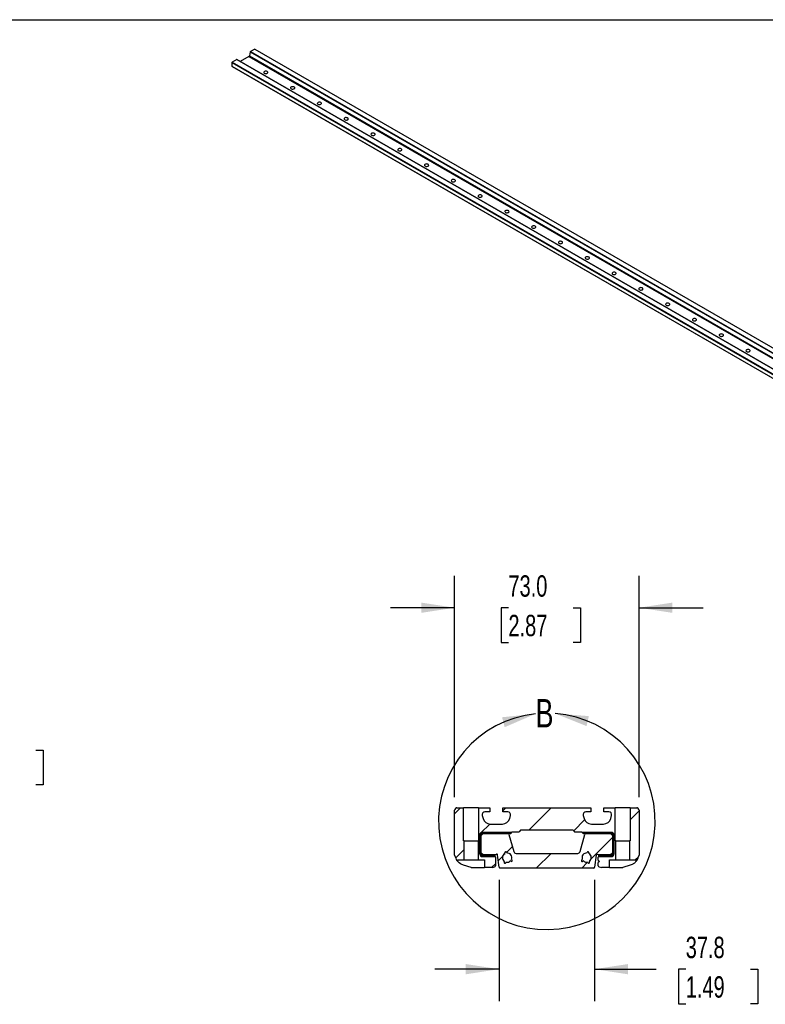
# Model space of a CAD drawing. Header units: millimetres. Extents: x 25 to 1092, y 25 to 838.
# Tile 4 of 5: x 639 to 934, y 448 to 838. Entities that reach past the tile are written whole.
import ezdxf

# ---------------------------------------------------------------- set-up
doc = ezdxf.new("R2010")
doc.units = ezdxf.units.MM
doc.header["$LTSCALE"] = 4
doc.linetypes.add('SLD-Solid', pattern=[0])
doc.layers.add('DIMENSIONS', color=140, linetype='SLD-Solid', lineweight=25)
doc.layers.add('TEXT', color=140, linetype='SLD-Solid', lineweight=25)
doc.layers.add('HATCH', color=6, linetype='SLD-Solid')
doc.styles.add('SLDTEXTSTYLE0', font='TXT', dxfattribs={"width": 0.7})
doc.dimstyles.new('SLDDIMSTYLE0', dxfattribs={"dimtxt": 8.632031, "dimasz": 13.208, "dimexe": 0, "dimexo": 0.0625, "dimgap": 2.158008, "dimtad": 0, "dimtih": 1, "dimtoh": 1, "dimdec": 1, "dimrnd": 1e-09, "dimzin": 12, "dimdsep": 46, "dimtxsty": 'SLDTEXTSTYLE0', "dimsah": 1, "dimcen": 0.09, "dimadec": 0, "dimazin": 3, "dimtfac": 1, "dimtdec": 1, "dimtmove": 0, "dimatfit": 0, "dimfxl": 0, "dimfrac": 2, "dimtolj": 1, "dimtzin": 12, "dimarcsym": 0})
doc.dimstyles.new('SLDDIMSTYLE2', dxfattribs={"dimtxt": 8.632031, "dimasz": 13.208, "dimexe": 0, "dimexo": 0.0625, "dimgap": 2.158008, "dimtad": 0, "dimtih": 1, "dimtoh": 1, "dimdec": 1, "dimrnd": 1e-09, "dimzin": 4, "dimdsep": 46, "dimtxsty": 'SLDTEXTSTYLE0', "dimsah": 1, "dimcen": 0.09, "dimadec": 0, "dimazin": 1, "dimtfac": 1, "dimtdec": 1, "dimtmove": 0, "dimatfit": 0, "dimfxl": 0, "dimfrac": 2, "dimtolj": 1, "dimtzin": 12, "dimarcsym": 0})

# ---------------------------------------------------------------- blocks, each defined once
blk = doc.blocks.new('_D')
at = {"layer": 'DIMENSIONS'}
for p, q in [((603.98, 548.79), (578.58, 548.79)), ((578.58, 548.79), (578.58, 515.77)), ((619.54, 548.79), (616.64, 548.79)), ((616.64, 548.79), (616.64, 535.07)), ((645.19, 548.79), (648.09, 548.79)), ((648.09, 548.79), (648.09, 535.07)), ((616.64, 535.07), (619.54, 535.07)), ((648.09, 535.07), (645.19, 535.07)), ((533.44, 515.77), (591.28, 515.77)), ((533.44, 502.07), (591.28, 502.07)), ((578.58, 502.07), (578.58, 476.67))]:
    blk.add_line(p, q, dxfattribs=at)
for points in [[(578.58, 515.77), (580.62, 528.97), (576.55, 528.97)], [(578.58, 502.07), (576.55, 488.86), (580.62, 488.86)]]:
    blk.add_solid(points, dxfattribs=at)
at = {"layer": 'DIMENSIONS', "char_height": 8.467, "attachment_point": 1, "style": 'SLDTEXTSTYLE0'}
for s, insert in [('13.7', (619.54, 561.64)), ('0.54', (619.54, 545.98))]:
    blk.add_mtext(s, dxfattribs=dict(at, insert=insert))
blk = doc.blocks.new('_D_2')
at = {"layer": 'DIMENSIONS'}
for p, q in [((810.99, 530.2), (810.99, 617.95)), ((883.99, 530.2), (883.99, 617.95)), ((810.99, 605.25), (785.59, 605.25)), ((832.27, 605.25), (829.37, 605.25)), ((829.37, 605.25), (829.37, 591.53)), ((857.92, 605.25), (860.82, 605.25)), ((860.82, 605.25), (860.82, 591.53)), ((883.99, 605.25), (909.39, 605.25)), ((829.37, 591.53), (832.27, 591.53)), ((860.82, 591.53), (857.92, 591.53))]:
    blk.add_line(p, q, dxfattribs=at)
for points in [[(810.99, 605.25), (797.78, 607.28), (797.78, 603.22)], [(883.99, 605.25), (897.2, 603.22), (897.2, 607.28)]]:
    blk.add_solid(points, dxfattribs=at)
at = {"layer": 'DIMENSIONS', "char_height": 8.467, "attachment_point": 1, "style": 'SLDTEXTSTYLE0'}
for s, insert in [('73.0', (832.27, 618.1)), ('2.87', (832.27, 602.44))]:
    blk.add_mtext(s, dxfattribs=dict(at, insert=insert))
blk = doc.blocks.new('_D_3')
at = {"layer": 'DIMENSIONS'}
for p, q in [((828.58, 497.46), (828.58, 449.37)), ((866.4, 497.46), (866.4, 449.37)), ((828.58, 462.07), (803.18, 462.07)), ((866.4, 462.07), (890.76, 462.07)), ((902.46, 462.07), (899.56, 462.07)), ((899.56, 462.07), (899.56, 448.35)), ((928.11, 462.07), (931.01, 462.07)), ((931.01, 462.07), (931.01, 448.35)), ((899.56, 448.35), (902.46, 448.35)), ((931.01, 448.35), (928.11, 448.35))]:
    blk.add_line(p, q, dxfattribs=at)
for points in [[(828.58, 462.07), (815.37, 464.1), (815.37, 460.03)], [(866.4, 462.07), (879.61, 460.03), (879.61, 464.1)]]:
    blk.add_solid(points, dxfattribs=at)
at = {"layer": 'DIMENSIONS', "char_height": 8.467, "attachment_point": 1, "style": 'SLDTEXTSTYLE0'}
for s, insert in [('37.8', (902.46, 474.91)), ('1.49', (902.46, 459.26))]:
    blk.add_mtext(s, dxfattribs=dict(at, insert=insert))

msp = doc.modelspace()

# ---------------------------------------------------------------- hatches: boundary and pattern name
at = {"layer": 'HATCH'}
h = msp.add_hatch(dxfattribs=at)
h.set_pattern_fill('ANSI31', color=256, scale=4, style=0)
edge = h.paths.add_edge_path(flags=0)
edge.add_arc((811.99, 524.97), 1, 107, 163)
edge.add_line((811.03, 525.26), (810.99, 525.12))
edge.add_line((810.99, 525.12), (810.99, 507.25))
edge.add_line((810.99, 507.25), (811.21, 506.54))
edge.add_arc((815.99, 508), 5, 197, 221.4096)
edge.add_line((812.24, 504.69), (812.24, 505.32))
edge.add_line((812.24, 505.32), (814.74, 505.32))
edge.add_line((814.74, 505.32), (814.74, 512.97))
edge.add_line((814.74, 512.97), (814.49, 512.97))
edge.add_line((814.49, 512.97), (814.49, 525.97))
edge.add_line((814.49, 525.97), (811.84, 525.97))
edge.add_line((811.84, 525.97), (811.7, 525.92))
h = msp.add_hatch(dxfattribs=at)
h.set_pattern_fill('ANSI31', color=256, scale=4, style=0)
edge = h.paths.add_edge_path(flags=0)
edge.add_arc((822.96, 523.27), 1.1, 90, 195, ccw=False)
edge.add_line((822.96, 524.37), (824.89, 524.37))
edge.add_line((824.89, 524.37), (824.89, 525.97))
edge.add_line((824.89, 525.97), (820.49, 525.97))
edge.add_line((820.49, 525.97), (820.49, 512.97))
edge.add_line((820.49, 512.97), (820.24, 512.97))
edge.add_line((820.24, 512.97), (820.24, 505.32))
edge.add_line((820.24, 505.32), (822.74, 505.32))
edge.add_line((822.74, 505.32), (822.74, 502.32))
edge.add_line((822.74, 502.32), (825.92, 502.32))
edge.add_line((825.92, 502.32), (826.78, 502.58))
edge.add_arc((826.63, 503.06), 0.5, 287, 360)
edge.add_line((827.13, 503.06), (827.13, 506.48))
edge.add_line((827.13, 506.48), (826.77, 506.69))
edge.add_line((826.77, 506.69), (821.96, 506.69))
edge.add_arc((821.96, 507.69), 1, 180, 270, ccw=False)
edge.add_line((820.96, 507.69), (820.96, 515.24))
edge.add_arc((821.96, 515.24), 1, 90, 180, ccw=False)
edge.add_line((821.96, 516.24), (833.53, 516.24))
edge.add_line((833.53, 516.24), (833.79, 516.5))
edge.add_line((833.79, 516.5), (836.49, 516.5))
edge.add_line((836.49, 516.5), (837.08, 517.08))
edge.add_line((837.08, 517.08), (857.9, 517.08))
edge.add_line((857.9, 517.08), (858.49, 516.5))
edge.add_line((858.49, 516.5), (861.19, 516.5))
edge.add_line((861.19, 516.5), (861.44, 516.24))
edge.add_line((861.44, 516.24), (873.02, 516.24))
edge.add_arc((873.02, 515.24), 1, 0, 90, ccw=False)
edge.add_line((874.02, 515.24), (874.02, 507.69))
edge.add_arc((873.02, 507.69), 1, 270, 360, ccw=False)
edge.add_line((873.02, 506.69), (868.21, 506.69))
edge.add_line((868.21, 506.69), (867.85, 506.48))
edge.add_line((867.85, 506.48), (867.85, 505.27))
edge.add_line((867.85, 505.27), (868.35, 504.77))
edge.add_line((868.35, 504.77), (867.85, 504.27))
edge.add_line((867.85, 504.27), (867.85, 503.06))
edge.add_arc((868.35, 503.06), 0.5, 180, 253)
edge.add_line((868.2, 502.58), (869.06, 502.32))
edge.add_line((869.06, 502.32), (872.24, 502.32))
edge.add_line((872.24, 502.32), (872.24, 505.32))
edge.add_line((872.24, 505.32), (874.74, 505.32))
edge.add_line((874.74, 505.32), (874.74, 512.97))
edge.add_line((874.74, 512.97), (874.49, 512.97))
edge.add_line((874.49, 512.97), (874.49, 525.97))
edge.add_line((874.49, 525.97), (870.09, 525.97))
edge.add_line((870.09, 525.97), (870.09, 524.37))
edge.add_line((870.09, 524.37), (872.02, 524.37))
edge.add_arc((872.02, 523.27), 1.1, -15, 90, ccw=False)
edge.add_line((873.09, 522.98), (872.77, 521.79))
edge.add_arc((869.87, 522.57), 3, 270, 345, ccw=False)
edge.add_line((869.87, 519.57), (865.11, 519.57))
edge.add_arc((865.11, 522.57), 3, 195, 270, ccw=False)
edge.add_line((862.21, 521.79), (861.89, 522.98))
edge.add_arc((862.96, 523.27), 1.1, 90, 195, ccw=False)
edge.add_line((862.96, 524.37), (864.89, 524.37))
edge.add_line((864.89, 524.37), (864.89, 525.97))
edge.add_line((864.89, 525.97), (830.09, 525.97))
edge.add_line((830.09, 525.97), (830.09, 524.37))
edge.add_line((830.09, 524.37), (832.02, 524.37))
edge.add_arc((832.02, 523.27), 1.1, -15, 90, ccw=False)
edge.add_line((833.09, 522.98), (832.77, 521.79))
edge.add_arc((829.87, 522.57), 3, 270, 345, ccw=False)
edge.add_line((829.87, 519.57), (825.11, 519.57))
edge.add_arc((825.11, 522.57), 3, 195, 270, ccw=False)
edge.add_line((822.21, 521.79), (821.89, 522.98))
h = msp.add_hatch(dxfattribs=at)
h.set_pattern_fill('ANSI31', color=256, scale=4, style=0)
edge = h.paths.add_edge_path(flags=0)
edge.add_arc((882.99, 524.97), 1, 17, 73)
edge.add_line((883.28, 525.92), (883.14, 525.97))
edge.add_line((883.14, 525.97), (880.49, 525.97))
edge.add_line((880.49, 525.97), (880.49, 512.97))
edge.add_line((880.49, 512.97), (880.24, 512.97))
edge.add_line((880.24, 512.97), (880.24, 505.32))
edge.add_line((880.24, 505.32), (882.74, 505.32))
edge.add_line((882.74, 505.32), (882.74, 504.69))
edge.add_arc((878.99, 508), 5, 318.5904, 343)
edge.add_line((883.77, 506.54), (883.99, 507.25))
edge.add_line((883.99, 507.25), (883.99, 525.12))
edge.add_line((883.99, 525.12), (883.95, 525.26))
h = msp.add_hatch(dxfattribs=at)
h.set_pattern_fill('ANSI31', color=256, scale=4, style=0)
edge = h.paths.add_edge_path(flags=0)
edge.add_line((827.08, 506.79), (821.96, 506.79))
edge.add_arc((821.96, 507.69), 0.898, 180, 270, ccw=False)
edge.add_line((821.06, 507.69), (821.06, 515.24))
edge.add_arc((821.96, 515.24), 0.898, 90, 180, ccw=False)
edge.add_line((821.96, 516.14), (833.43, 516.14))
edge.add_line((833.43, 516.14), (833.53, 516.24))
edge.add_line((833.53, 516.24), (821.96, 516.24))
edge.add_arc((821.96, 515.24), 1, 90, 180)
edge.add_line((820.96, 515.24), (820.96, 507.69))
edge.add_arc((821.96, 507.69), 1, 180, 270)
edge.add_line((821.96, 506.69), (827.11, 506.69))
edge.add_arc((826.13, 506.48), 1, 12.105, 18.1378)
h = msp.add_hatch(dxfattribs=at)
h.set_pattern_fill('ANSI31', color=256, scale=4, style=0)
edge = h.paths.add_edge_path(flags=0)
edge.add_line((821.44, 507.17), (821.44, 515.77))
edge.add_line((821.44, 515.77), (833.06, 515.77))
edge.add_line((833.06, 515.77), (833.43, 516.14))
edge.add_line((833.43, 516.14), (821.96, 516.14))
edge.add_arc((821.96, 515.24), 0.898, 90, 180)
edge.add_line((821.06, 515.24), (821.06, 507.69))
edge.add_arc((821.96, 507.69), 0.898, 180, 270)
edge.add_line((821.96, 506.79), (827.08, 506.79))
edge.add_arc((826.13, 506.48), 1, 18.1378, 43.3107)
edge.add_line((826.86, 507.17), (821.44, 507.17))
h = msp.add_hatch(dxfattribs=at)
h.set_pattern_fill('ANSI31', color=256, scale=4, style=0)
edge = h.paths.add_edge_path(flags=0)
edge.add_line((867.58, 507.55), (867.99, 507.32))
edge.add_line((867.99, 507.32), (872.7, 507.32))
edge.add_line((872.7, 507.32), (873.46, 508.08))
edge.add_line((873.46, 508.08), (873.46, 515))
edge.add_line((873.46, 515), (872.7, 515.77))
edge.add_line((872.7, 515.77), (862.81, 515.77))
edge.add_arc((863.06, 515.34), 0.5, 120.934, 164)
edge.add_line((862.58, 515.48), (860.62, 508.64))
edge.add_arc((859.7, 508.91), 0.965, 270, 344, ccw=False)
edge.add_line((859.7, 507.94), (835.28, 507.94))
edge.add_arc((835.28, 508.91), 0.965, 196, 270, ccw=False)
edge.add_line((834.36, 508.64), (832.4, 515.48))
edge.add_arc((831.92, 515.34), 0.5, 16, 59.066)
edge.add_line((832.17, 515.77), (822.28, 515.77))
edge.add_line((822.28, 515.77), (821.52, 515))
edge.add_line((821.52, 515), (821.52, 508.08))
edge.add_line((821.52, 508.08), (822.28, 507.32))
edge.add_line((822.28, 507.32), (826.99, 507.32))
edge.add_line((826.99, 507.32), (827.4, 507.55))
edge.add_arc((827.6, 507.21), 0.4, 7, 120, ccw=False)
edge.add_line((828, 507.26), (828.58, 502.48))
edge.add_arc((829.08, 502.54), 0.5, 187, 251.6589)
edge.add_line((828.92, 502.07), (866.06, 502.07))
edge.add_arc((865.9, 502.54), 0.5, 288.3411, 353)
edge.add_line((866.4, 502.48), (866.98, 507.26))
edge.add_arc((867.38, 507.21), 0.4, 60, 173, ccw=False)
edge = h.paths.add_edge_path(flags=0)
edge.add_line((830.87, 507.91), (830.81, 508.12))
edge.add_arc((831.18, 508.22), 0.381, 16, 196, ccw=False)
edge.add_line((831.55, 508.33), (831.61, 508.12))
edge.add_arc((831.74, 506.27), 1.85, -22.1424, 94.1424, ccw=False)
edge.add_line((833.46, 505.57), (833.64, 505.45))
edge.add_arc((833.42, 505.13), 0.381, -124, 56, ccw=False)
edge.add_line((833.21, 504.81), (833.03, 504.94))
edge.add_arc((831.74, 506.27), 1.85, 257.8576, 314.1424, ccw=False)
edge.add_line((831.35, 504.45), (831.26, 504.26))
edge.add_arc((830.91, 504.41), 0.381, 156, 336, ccw=False)
edge.add_line((830.57, 504.57), (830.65, 504.76))
edge.add_arc((831.74, 506.27), 1.85, 117.8576, 234.1424, ccw=False)
edge = h.paths.add_edge_path(flags=0)
edge.add_line((863.37, 508.12), (863.43, 508.33))
edge.add_arc((863.8, 508.22), 0.381, -16, 164, ccw=False)
edge.add_line((864.17, 508.12), (864.11, 507.91))
edge.add_arc((863.24, 506.27), 1.85, -54.1424, 62.1424, ccw=False)
edge.add_line((864.33, 504.76), (864.41, 504.57))
edge.add_arc((864.07, 504.41), 0.381, -156, 24, ccw=False)
edge.add_line((863.72, 504.26), (863.63, 504.45))
edge.add_arc((863.24, 506.27), 1.85, 225.8576, 282.1424, ccw=False)
edge.add_line((861.95, 504.94), (861.77, 504.81))
edge.add_arc((861.56, 505.13), 0.381, 124, 304, ccw=False)
edge.add_line((861.34, 505.45), (861.52, 505.57))
edge.add_arc((863.24, 506.27), 1.85, 85.8576, 202.1424, ccw=False)
h = msp.add_hatch(dxfattribs=at)
h.set_pattern_fill('ANSI31', color=256, scale=4, style=0)
edge = h.paths.add_edge_path(flags=0)
edge.add_arc((873.02, 507.69), 1, 270, 360)
edge.add_line((874.02, 507.69), (874.02, 515.24))
edge.add_arc((873.02, 515.24), 1, 0, 90)
edge.add_line((873.02, 516.24), (861.44, 516.24))
edge.add_line((861.44, 516.24), (861.55, 516.14))
edge.add_line((861.55, 516.14), (873.02, 516.14))
edge.add_arc((873.02, 515.24), 0.898, 0, 90, ccw=False)
edge.add_line((873.91, 515.24), (873.91, 507.69))
edge.add_arc((873.02, 507.69), 0.898, 270, 360, ccw=False)
edge.add_line((873.02, 506.79), (867.9, 506.79))
edge.add_arc((868.85, 506.48), 1, 161.8622, 167.895)
edge.add_line((867.87, 506.69), (873.02, 506.69))
h = msp.add_hatch(dxfattribs=at)
h.set_pattern_fill('ANSI31', color=256, scale=4, style=0)
edge = h.paths.add_edge_path(flags=0)
edge.add_line((873.91, 507.69), (873.91, 515.24))
edge.add_arc((873.02, 515.24), 0.898, 0, 90)
edge.add_line((873.02, 516.14), (861.55, 516.14))
edge.add_line((861.55, 516.14), (861.92, 515.77))
edge.add_line((861.92, 515.77), (873.54, 515.77))
edge.add_line((873.54, 515.77), (873.54, 507.17))
edge.add_line((873.54, 507.17), (868.12, 507.17))
edge.add_arc((868.85, 506.48), 1, 136.6893, 161.8622)
edge.add_line((867.9, 506.79), (873.02, 506.79))
edge.add_arc((873.02, 507.69), 0.898, 270, 360)

# ---------------------------------------------------------------- linework, layer by layer
for p, q in [((729.55, 823.65), (726.07, 821.64)), ((729.55, 823.65), (1043.16, 642.61)), ((730.06, 825.48), (729.72, 823.89)), ((729.72, 823.89), (1043.45, 642.77)), ((730.06, 825.48), (1045, 643.67)), ((731.85, 826.57), (730.1, 825.56)), ((730.1, 825.56), (1045.09, 643.72)), ((731.85, 826.57), (1046.84, 644.73)), ((722.94, 821.43), (722.8, 821.19)), ((722.8, 821.19), (1038.25, 639.09)), ((722.8, 821.19), (722.8, 819.78)), ((722.8, 819.78), (1038.25, 637.67)), ((722.8, 819.78), (722.94, 819.7)), ((724.69, 822.44), (722.94, 821.43)), ((722.94, 821.43), (1038.25, 639.4)), ((722.94, 819.7), (1038.25, 637.67)), ((724.69, 822.44), (1039.68, 640.6)), ((1039.68, 640.6), (724.7, 822.43)), ((811.03, 525.26), (810.99, 525.12)), ((810.99, 507.25), (810.99, 525.12)), ((811.84, 525.97), (811.7, 525.92)), ((811.84, 525.97), (814.49, 525.97)), ((814.49, 512.97), (814.49, 525.97)), ((820.49, 525.97), (814.49, 525.97)), ((820.49, 525.97), (820.49, 512.97)), ((820.49, 525.97), (824.89, 525.97)), ((821.89, 522.98), (822.21, 521.79)), ((824.89, 524.37), (822.96, 524.37)), ((824.89, 525.97), (824.89, 524.37)), ((830.09, 524.37), (830.09, 525.97)), ((830.09, 525.97), (864.89, 525.97)), ((832.02, 524.37), (830.09, 524.37)), ((832.77, 521.79), (833.09, 522.98)), ((861.89, 522.98), (862.21, 521.79)), ((864.89, 524.37), (862.96, 524.37)), ((864.89, 525.97), (864.89, 524.37)), ((870.09, 525.97), (874.49, 525.97)), ((870.09, 524.37), (870.09, 525.97)), ((872.02, 524.37), (870.09, 524.37)), ((872.77, 521.79), (873.09, 522.98)), ((874.49, 512.97), (874.49, 525.97)), ((880.49, 525.97), (874.49, 525.97)), ((880.49, 525.97), (880.49, 512.97)), ((880.49, 525.97), (883.14, 525.97)), ((883.28, 525.92), (883.14, 525.97)), ((883.99, 525.12), (883.95, 525.26)), ((883.99, 525.12), (883.99, 507.25)), ((825.11, 519.57), (829.87, 519.57)), ((865.11, 519.57), (869.87, 519.57)), ((820.96, 515.24), (820.96, 507.69)), ((820.96, 507.69), (820.96, 515.24)), ((821.06, 507.69), (821.06, 515.24)), ((821.06, 515.24), (821.06, 507.69)), ((821.44, 507.17), (821.44, 515.77)), ((821.44, 515.77), (833.06, 515.77)), ((821.52, 515), (822.28, 515.77)), ((821.52, 508.08), (821.52, 515)), ((833.53, 516.24), (821.96, 516.24)), ((821.96, 516.24), (833.53, 516.24)), ((821.96, 516.14), (833.43, 516.14)), ((833.43, 516.14), (821.96, 516.14)), ((822.28, 515.77), (832.17, 515.77)), ((832.4, 515.48), (834.36, 508.64)), ((833.06, 515.77), (833.43, 516.14)), ((833.43, 516.14), (833.53, 516.24)), ((833.53, 516.24), (833.79, 516.5)), ((833.79, 516.5), (836.49, 516.5)), ((837.08, 517.08), (836.49, 516.5)), ((857.9, 517.08), (837.08, 517.08)), ((857.9, 517.08), (858.49, 516.5)), ((858.49, 516.5), (861.19, 516.5)), ((860.62, 508.64), (862.58, 515.48)), ((861.19, 516.5), (861.44, 516.24)), ((861.44, 516.24), (873.02, 516.24)), ((861.44, 516.24), (861.55, 516.14)), ((873.02, 516.24), (861.44, 516.24)), ((861.55, 516.14), (861.92, 515.77)), ((873.02, 516.14), (861.55, 516.14)), ((861.55, 516.14), (873.02, 516.14)), ((861.92, 515.77), (873.54, 515.77)), ((862.81, 515.77), (872.7, 515.77)), ((872.7, 515.77), (873.46, 515)), ((873.46, 515), (873.46, 508.08)), ((873.54, 515.77), (873.54, 507.17)), ((873.91, 507.69), (873.91, 515.24)), ((873.91, 515.24), (873.91, 507.69)), ((874.02, 515.24), (874.02, 507.69)), ((874.02, 507.69), (874.02, 515.24)), ((814.74, 512.97), (814.49, 512.97)), ((814.74, 505.32), (814.74, 512.97)), ((814.74, 512.97), (820.24, 512.97)), ((820.24, 512.97), (820.24, 505.32)), ((820.49, 512.97), (820.24, 512.97)), ((874.74, 512.97), (874.49, 512.97)), ((874.74, 505.32), (874.74, 512.97)), ((874.74, 512.97), (880.24, 512.97)), ((880.24, 512.97), (880.24, 505.32)), ((880.49, 512.97), (880.24, 512.97)), ((810.99, 507.25), (811.21, 506.54)), ((826.86, 507.17), (821.44, 507.17)), ((822.28, 507.32), (821.52, 508.08)), ((826.99, 507.32), (822.28, 507.32)), ((827.4, 507.55), (826.99, 507.32)), ((828.58, 502.48), (828, 507.26)), ((830.87, 507.91), (830.81, 508.12)), ((831.55, 508.33), (831.61, 508.12)), ((835.28, 507.94), (859.7, 507.94)), ((863.37, 508.12), (863.43, 508.33)), ((864.17, 508.12), (864.11, 507.91)), ((866.98, 507.26), (866.4, 502.48)), ((867.99, 507.32), (867.58, 507.55)), ((872.7, 507.32), (867.99, 507.32)), ((873.54, 507.17), (868.12, 507.17)), ((873.46, 508.08), (872.7, 507.32)), ((883.77, 506.54), (883.99, 507.25)), ((812.24, 505.32), (814.74, 505.32)), ((812.24, 504.69), (812.24, 505.32)), ((817.46, 502.32), (814.53, 503.22)), ((814.74, 505.32), (820.24, 505.32)), ((820.24, 505.32), (822.74, 505.32)), ((827.08, 506.79), (821.96, 506.79)), ((821.96, 506.79), (827.08, 506.79)), ((821.96, 506.69), (827.11, 506.69)), ((826.77, 506.69), (821.96, 506.69)), ((822.74, 505.32), (822.74, 502.32)), ((827.13, 506.48), (826.77, 506.69)), ((827.13, 506.48), (827.13, 503.06)), ((830.57, 504.57), (830.65, 504.76)), ((831.35, 504.45), (831.26, 504.26)), ((833.21, 504.81), (833.03, 504.94)), ((833.46, 505.57), (833.64, 505.45)), ((861.34, 505.45), (861.52, 505.57)), ((861.95, 504.94), (861.77, 504.81)), ((863.72, 504.26), (863.63, 504.45)), ((864.33, 504.76), (864.41, 504.57)), ((868.21, 506.69), (867.85, 506.48)), ((867.85, 505.27), (867.85, 506.48)), ((867.85, 505.27), (868.35, 504.77)), ((868.35, 504.77), (867.85, 504.27)), ((867.85, 503.06), (867.85, 504.27)), ((867.87, 506.69), (873.02, 506.69)), ((867.9, 506.79), (873.02, 506.79)), ((873.02, 506.79), (867.9, 506.79)), ((873.02, 506.69), (868.21, 506.69)), ((872.24, 505.32), (874.74, 505.32)), ((872.24, 502.32), (872.24, 505.32)), ((874.74, 505.32), (880.24, 505.32)), ((880.45, 503.22), (877.52, 502.32)), ((880.24, 505.32), (882.74, 505.32)), ((882.74, 505.32), (882.74, 504.69)), ((817.46, 502.32), (822.74, 502.32)), ((825.92, 502.32), (822.74, 502.32)), ((825.92, 502.32), (826.78, 502.58)), ((866.06, 502.07), (828.92, 502.07)), ((868.2, 502.58), (869.06, 502.32)), ((872.24, 502.32), (869.06, 502.32)), ((872.24, 502.32), (877.52, 502.32))]:
    msp.add_line(p, q)
at = {"flags": 128}
for points in [[(736.82, 816.96), (736.98, 817.09), (737.06, 817.24), (737.04, 817.4), (736.95, 817.55), (736.77, 817.67), (736.53, 817.75), (736.27, 817.78), (736, 817.76), (735.75, 817.69), (735.56, 817.58), (735.44, 817.44), (735.41, 817.28), (735.46, 817.13), (735.6, 816.99), (735.81, 816.89), (736.06, 816.83), (736.34, 816.83), (736.6, 816.87), (736.82, 816.96)], [(747.43, 810.84), (747.58, 810.97), (747.66, 811.12), (747.65, 811.28), (747.55, 811.42), (747.38, 811.54), (747.14, 811.62), (746.87, 811.66), (746.6, 811.64), (746.36, 811.57), (746.17, 811.46), (746.05, 811.31), (746.01, 811.16), (746.07, 811), (746.21, 810.87), (746.42, 810.77), (746.67, 810.71), (746.94, 810.7), (747.2, 810.75), (747.43, 810.84)], [(758.03, 804.72), (758.19, 804.84), (758.27, 805), (758.26, 805.15), (758.16, 805.3), (757.98, 805.42), (757.75, 805.5), (757.48, 805.53), (757.21, 805.51), (756.97, 805.44), (756.77, 805.33), (756.65, 805.19), (756.62, 805.03), (756.67, 804.88), (756.81, 804.75), (757.02, 804.64), (757.28, 804.59), (757.55, 804.58), (757.81, 804.62), (758.03, 804.72)], [(768.64, 798.59), (768.8, 798.72), (768.88, 798.87), (768.86, 799.03), (768.77, 799.18), (768.59, 799.3), (768.35, 799.38), (768.09, 799.41), (767.82, 799.39), (767.57, 799.32), (767.38, 799.21), (767.26, 799.07), (767.23, 798.91), (767.28, 798.76), (767.42, 798.62), (767.63, 798.52), (767.88, 798.46), (768.16, 798.46), (768.42, 798.5), (768.64, 798.59)], [(779.25, 792.47), (779.4, 792.6), (779.48, 792.75), (779.47, 792.91), (779.37, 793.05), (779.2, 793.17), (778.96, 793.25), (778.69, 793.29), (778.42, 793.27), (778.18, 793.2), (777.99, 793.09), (777.87, 792.94), (777.83, 792.79), (777.89, 792.63), (778.03, 792.5), (778.24, 792.4), (778.49, 792.34), (778.76, 792.33), (779.02, 792.38), (779.25, 792.47)], [(789.85, 786.35), (790.01, 786.47), (790.09, 786.63), (790.08, 786.78), (789.98, 786.93), (789.8, 787.05), (789.57, 787.13), (789.3, 787.16), (789.03, 787.14), (788.78, 787.07), (788.59, 786.96), (788.47, 786.82), (788.44, 786.67), (788.49, 786.51), (788.63, 786.38), (788.84, 786.27), (789.1, 786.22), (789.37, 786.21), (789.63, 786.26), (789.85, 786.35)], [(800.46, 780.22), (800.62, 780.35), (800.7, 780.5), (800.68, 780.66), (800.58, 780.81), (800.41, 780.93), (800.17, 781.01), (799.91, 781.04), (799.64, 781.02), (799.39, 780.95), (799.2, 780.84), (799.08, 780.7), (799.05, 780.54), (799.1, 780.39), (799.24, 780.25), (799.45, 780.15), (799.7, 780.09), (799.98, 780.09), (800.24, 780.13), (800.46, 780.22)], [(811.07, 774.1), (811.22, 774.23), (811.3, 774.38), (811.29, 774.54), (811.19, 774.68), (811.02, 774.8), (810.78, 774.88), (810.51, 774.92), (810.24, 774.9), (810, 774.83), (809.81, 774.72), (809.69, 774.58), (809.65, 774.42), (809.71, 774.27), (809.85, 774.13), (810.06, 774.03), (810.31, 773.97), (810.58, 773.96), (810.84, 774.01), (811.07, 774.1)], [(821.67, 767.98), (821.83, 768.11), (821.91, 768.26), (821.9, 768.41), (821.8, 768.56), (821.62, 768.68), (821.39, 768.76), (821.12, 768.79), (820.85, 768.77), (820.6, 768.71), (820.41, 768.59), (820.29, 768.45), (820.26, 768.3), (820.31, 768.14), (820.45, 768.01), (820.66, 767.9), (820.92, 767.85), (821.19, 767.84), (821.45, 767.89), (821.67, 767.98)], [(832.28, 761.85), (832.44, 761.98), (832.52, 762.13), (832.5, 762.29), (832.4, 762.44), (832.23, 762.56), (831.99, 762.64), (831.73, 762.67), (831.46, 762.65), (831.21, 762.58), (831.02, 762.47), (830.9, 762.33), (830.86, 762.17), (830.92, 762.02), (831.06, 761.88), (831.27, 761.78), (831.52, 761.72), (831.8, 761.72), (832.06, 761.76), (832.28, 761.85)], [(842.89, 755.73), (843.04, 755.86), (843.12, 756.01), (843.11, 756.17), (843.01, 756.31), (842.83, 756.43), (842.6, 756.52), (842.33, 756.55), (842.06, 756.53), (841.82, 756.46), (841.63, 756.35), (841.51, 756.21), (841.47, 756.05), (841.53, 755.9), (841.67, 755.76), (841.88, 755.66), (842.13, 755.6), (842.4, 755.6), (842.66, 755.64), (842.89, 755.73)], [(853.49, 749.61), (853.65, 749.74), (853.73, 749.89), (853.72, 750.04), (853.62, 750.19), (853.44, 750.31), (853.21, 750.39), (852.94, 750.42), (852.67, 750.41), (852.42, 750.34), (852.23, 750.22), (852.11, 750.08), (852.08, 749.93), (852.13, 749.77), (852.27, 749.64), (852.48, 749.54), (852.74, 749.48), (853.01, 749.47), (853.27, 749.52), (853.49, 749.61)], [(864.1, 743.49), (864.26, 743.61), (864.33, 743.76), (864.32, 743.92), (864.22, 744.07), (864.05, 744.19), (863.81, 744.27), (863.55, 744.3), (863.28, 744.28), (863.03, 744.21), (862.84, 744.1), (862.72, 743.96), (862.68, 743.8), (862.74, 743.65), (862.88, 743.51), (863.09, 743.41), (863.34, 743.36), (863.62, 743.35), (863.88, 743.39), (864.1, 743.49)], [(874.71, 737.36), (874.86, 737.49), (874.94, 737.64), (874.93, 737.8), (874.83, 737.95), (874.65, 738.07), (874.42, 738.15), (874.15, 738.18), (873.88, 738.16), (873.64, 738.09), (873.44, 737.98), (873.32, 737.84), (873.29, 737.68), (873.35, 737.53), (873.49, 737.39), (873.7, 737.29), (873.95, 737.23), (874.22, 737.23), (874.48, 737.27), (874.71, 737.36)], [(885.31, 731.24), (885.47, 731.37), (885.55, 731.52), (885.54, 731.68), (885.44, 731.82), (885.26, 731.94), (885.03, 732.02), (884.76, 732.06), (884.49, 732.04), (884.24, 731.97), (884.05, 731.86), (883.93, 731.71), (883.9, 731.56), (883.95, 731.4), (884.09, 731.27), (884.3, 731.17), (884.56, 731.11), (884.83, 731.1), (885.09, 731.15), (885.31, 731.24)], [(895.92, 725.12), (896.08, 725.24), (896.15, 725.4), (896.14, 725.55), (896.04, 725.7), (895.87, 725.82), (895.63, 725.9), (895.37, 725.93), (895.1, 725.91), (894.85, 725.84), (894.66, 725.73), (894.54, 725.59), (894.5, 725.43), (894.56, 725.28), (894.7, 725.15), (894.91, 725.04), (895.16, 724.99), (895.43, 724.98), (895.7, 725.02), (895.92, 725.12)], [(906.52, 718.99), (906.68, 719.12), (906.76, 719.27), (906.75, 719.43), (906.65, 719.58), (906.47, 719.7), (906.24, 719.78), (905.97, 719.81), (905.7, 719.79), (905.46, 719.72), (905.26, 719.61), (905.14, 719.47), (905.11, 719.31), (905.17, 719.16), (905.31, 719.02), (905.51, 718.92), (905.77, 718.86), (906.04, 718.86), (906.3, 718.9), (906.52, 718.99)], [(917.13, 712.87), (917.29, 713), (917.37, 713.15), (917.36, 713.31), (917.26, 713.45), (917.08, 713.57), (916.85, 713.65), (916.58, 713.69), (916.31, 713.67), (916.06, 713.6), (915.87, 713.49), (915.75, 713.34), (915.72, 713.19), (915.77, 713.03), (915.91, 712.9), (916.12, 712.8), (916.38, 712.74), (916.65, 712.73), (916.91, 712.78), (917.13, 712.87)], [(927.74, 706.75), (927.9, 706.88), (927.97, 707.03), (927.96, 707.18), (927.86, 707.33), (927.69, 707.45), (927.45, 707.53), (927.19, 707.56), (926.92, 707.54), (926.67, 707.47), (926.48, 707.36), (926.36, 707.22), (926.32, 707.07), (926.38, 706.91), (926.52, 706.78), (926.73, 706.67), (926.98, 706.62), (927.25, 706.61), (927.52, 706.66), (927.74, 706.75)]]:
    msp.add_lwpolyline(points, dxfattribs=at)
for centre, radius, start, end in [((729.35, 823.97), 0.378, 302.9308, 347.7909), ((730.26, 825.43), 0.207, 141.6025, 167.0527), ((724.68, 822.39), 0.0437, 60.2256, 83.8941), ((811.99, 524.97), 1, 107, 163), ((822.96, 523.27), 1.1, 90, 195), ((832.02, 523.27), 1.1, 345, 90), ((862.96, 523.27), 1.1, 90, 195), ((872.02, 523.27), 1.1, 345, 90), ((882.99, 524.97), 1, 17, 73), ((825.11, 522.57), 3, 195, 270), ((829.87, 522.57), 3, 270, 345), ((865.11, 522.57), 3, 195, 270), ((869.87, 522.57), 3, 270, 345), ((821.96, 515.24), 1, 90, 180), ((821.96, 515.24), 1, 90, 180), ((821.96, 515.24), 0.898, 90, 180), ((821.96, 515.24), 0.898, 90, 180), ((831.92, 515.34), 0.5, 16, 59.066), ((863.06, 515.34), 0.5, 120.934, 164), ((873.02, 515.24), 1, 0, 90), ((873.02, 515.24), 1, 0, 90), ((873.02, 515.24), 0.898, 0, 90), ((873.02, 515.24), 0.898, 0, 90), ((821.96, 507.69), 1, 180, 270), ((821.96, 507.69), 1, 180, 270), ((821.96, 507.69), 0.898, 180, 270), ((821.96, 507.69), 0.898, 180, 270), ((826.13, 506.48), 1, 18.1378, 43.3107), ((827.6, 507.21), 0.4, 7, 120), ((831.74, 506.27), 1.85, 117.8576, 234.1424), ((831.18, 508.22), 0.381, 16, 196), ((831.74, 506.27), 1.85, 337.8576, 94.1424), ((835.28, 508.91), 0.965, 196, 270), ((859.7, 508.91), 0.965, 270, 344), ((863.24, 506.27), 1.85, 85.8576, 202.1424), ((863.8, 508.22), 0.381, 344, 164), ((863.24, 506.27), 1.85, 305.8576, 62.1424), ((867.38, 507.21), 0.4, 60, 173), ((868.85, 506.48), 1, 136.6893, 161.8622), ((873.02, 507.69), 1, 270, 0), ((873.02, 507.69), 0.898, 270, 0), ((873.02, 507.69), 0.898, 270, 0), ((873.02, 507.69), 1, 270, 0), ((815.99, 508), 5, 197, 221.4096), ((826.13, 506.48), 1, 12.105, 18.1378), ((830.91, 504.41), 0.381, 156, 336), ((831.74, 506.27), 1.85, 257.8576, 314.1424), ((833.42, 505.13), 0.381, 236, 56), ((861.56, 505.13), 0.381, 124, 304), ((863.24, 506.27), 1.85, 225.8576, 282.1424), ((864.07, 504.41), 0.381, 204, 24), ((868.85, 506.48), 1, 161.8622, 167.895), ((878.99, 508), 5, 318.5904, 343), ((826.63, 503.06), 0.5, 287, 0), ((829.08, 502.54), 0.5, 187, 251.6589), ((865.9, 502.54), 0.5, 288.3411, 353), ((868.35, 503.06), 0.5, 180, 253)]:
    msp.add_arc(centre, radius, start, end)
for points, knots in [([(814.53, 503.22), (814.07, 503.41), (813.14, 503.79), (812.46, 504.45), (812.25, 504.68), (812.24, 504.69), (812.24, 504.69)], [0, 0, 0, 0, 0.355609, 0.709903, 0.949742, 1, 1, 1, 1]), ([(882.74, 504.69), (882.72, 504.67), (882.67, 504.61), (882.18, 504.11), (881.4, 503.57), (880.72, 503.31), (880.45, 503.22)], [0, 0, 0, 0, 0.1911566, 0.4915716, 0.803828, 1, 1, 1, 1])]:
    msp.add_open_spline(points, degree=3, knots=knots)
at = {"layer": 'TEXT'}
msp.add_line((25.4, 838.2), (1092.2, 838.2), dxfattribs=at)
msp.add_arc((847.49, 520.61), 42.87, 95.95, 85.5941, dxfattribs=at)
for points in [[(843.05, 563.24), (829.76, 561.86), (830.79, 557.93)], [(850.78, 563.35), (863.18, 558.36), (864.11, 562.32)]]:
    msp.add_solid(points, dxfattribs=at)

# ---------------------------------------------------------------- texts
at = {"layer": 'TEXT', "insert": (843.05, 569.1), "char_height": 11.29, "attachment_point": 1, "style": 'SLDTEXTSTYLE0'}
msp.add_mtext('B', dxfattribs=at)

# ---------------------------------------------------------------- dimensions: what is measured, and where the dimension line sits
at = {"layer": 'DIMENSIONS'}
for base, p1, p2, dimstyle, picture, middle in [((883.99, 605.25), (810.99, 525.12), (883.99, 525.12), 'SLDDIMSTYLE2', '_D_2', (845.1, 605.25)), ((866.4, 462.07), (828.58, 502.54), (866.4, 502.54), 'SLDDIMSTYLE0', '_D_3', (915.28, 462.07))]:
    dim = msp.add_linear_dim(base=base, p1=p1, p2=p2, dimstyle=dimstyle, dxfattribs=at)
    dim.commit()
    dim.dimension.update_dxf_attribs({"geometry": picture, "text_midpoint": middle, "dimtype": 160})
dim = msp.add_linear_dim(base=(578.58, 515.77), p1=(528.36, 502.07), p2=(528.36, 515.77), angle=90, dimstyle='SLDDIMSTYLE0', dxfattribs=at)
dim.commit()
dim.dimension.update_dxf_attribs({"geometry": '_D', "text_midpoint": (578.58, 548.79), "dimtype": 160})

doc.saveas('drawing.dxf')
